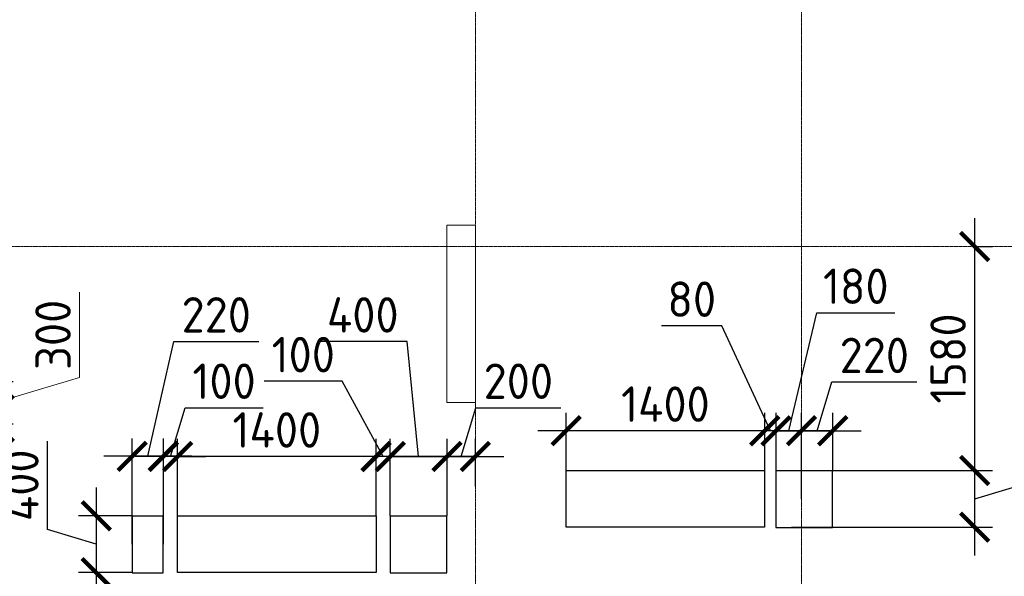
# Model space of a CAD drawing. Header units: millimetres. Extents: x -42044588 to 856694, y -806701 to 941911.
# Tile 84 of 256: x -167631 to -160688, y -374719 to -370793. Entities that reach past the tile are written whole.
import ezdxf

# ---------------------------------------------------------------- set-up
doc = ezdxf.new("R2010")
doc.units = ezdxf.units.MM
for name, pattern in [('______5', [1100, 800, -100, 100, -100]), ('DASHED', [7, 5, -2, 0]), ('осевая', [50.8, 31.75, -6.35, 6.35, -6.35])]:
    doc.linetypes.add(name, pattern=pattern)
for name, color, linetype, lineweight in [('RAZMER', 100, 'Continuous', 15), ('RAZMER @ 100', 100, 'Continuous', 15), ('Оси', 40, '______5', 18), ('Перекрытие ж_бетон', 1, 'Continuous', 30), ('РАЗМЕРЫ', 1, 'Continuous', 9)]:
    doc.layers.add(name, color=color, linetype=linetype, lineweight=lineweight)
doc.layers.add('Колонна_ бетон', color=7, linetype='Continuous', lineweight=50, true_color=0xb4b496)
doc.styles.add('GOST-2.304_Type-B', font='GOST_Common.ttf')
doc.styles.add('ГОСТ', font='GOST_Common.ttf')
doc.dimstyles.new('ГОСТ', dxfattribs={"dimscale": 0, "dimtxt": 2.5, "dimasz": 2.5, "dimexe": 1.25, "dimexo": 0.625, "dimtad": 1, "dimdec": 0, "dimtxsty": 'ГОСТ', "dimblk": 'ARCHTICK', "dimcen": 2.5, "dimdle": 1.5, "dimclrd": 256, "dimclre": 256, "dimclrt": 256, "dimadec": 0, "dimazin": 0, "dimtfac": 1, "dimtdec": 0, "dimtmove": 1, "dimatfit": 3, "dimfxl": 0, "dimlwd": -1, "dimarcsym": 0})
doc.dimstyles.new('СПДС', dxfattribs={"dimscale": 100, "dimtxt": 2.5, "dimasz": 2, "dimexe": 1.25, "dimexo": 0, "dimtad": 1, "dimdec": 0, "dimrnd": 5, "dimtxsty": 'GOST-2.304_Type-B', "dimblk": 'ARCHTICK', "dimcen": 2.5, "dimdle": 2, "dimclrd": 1, "dimclre": 1, "dimclrt": 1, "dimadec": 0, "dimazin": 2, "dimtfac": 0.75, "dimtdec": 0, "dimtmove": 1, "dimatfit": 3, "dimfxl": 0, "dimtolj": 1, "dimarcsym": 0})

# ---------------------------------------------------------------- blocks, each defined once
blk = doc.blocks.new('оси блок 2')
at = {"layer": 'Оси', "color": 16, "linetype": 'осевая', "lineweight": 0, "ltscale": 0.25, "transparency": 33554687}
for p, q in [((-54204.7, -322543), (-54204.7, -347914.1)), ((-51904.7, -322543), (-51904.7, -347914.1)), ((-89822.3, -329401.3), (-37238.5, -329401.3))]:
    blk.add_line(p, q, dxfattribs=at)
blk = doc.blocks.new('подложка стн 1-го этажа')
at = {"layer": 'Колонна_ бетон', "color": 252, "linetype": 'DASHED', "lineweight": 0, "ltscale": 0.5, "true_color": 0x939598, "transparency": 33554687}
for p, q in [((39543.8, 23161.8, -200), (39343.8, 23161.8, -200)), ((39343.8, 23161.8, -200), (39343.8, 23161.8, -200)), ((39343.8, 21911.8, -200), (39343.8, 23161.8, -200)), ((39543.8, 23161.8, -200), (39543.8, 23161.8, -200)), ((39543.8, 23161.8, -200), (39543.8, 21911.8, -200)), ((39343.8, 21911.8, -200), (39543.8, 21911.8, -200)), ((39343.8, 21911.8, -200), (39343.8, 21911.8, -200)), ((39543.8, 21911.8, -200), (39543.8, 21911.8, -200))]:
    blk.add_line(p, q, dxfattribs=at)
blk = doc.blocks.new('_ArchTick')
at = {"color": 0, "linetype": 'ByBlock', "const_width": 0.15}
blk.add_lwpolyline([(-0.5, -0.5), (0.5, 0.5)], dxfattribs=at)
blk = doc.blocks.new('*D1004')
at = {"layer": 'DEFPOINTS', "color": 0, "transparency": 16777216}
for p in [(-168798.8, -373344.2), (-168798.8, -373644.2), (-167802.5, -373644.2)]:
    blk.add_point(p, dxfattribs=at)
at = {"layer": 'RAZMER', "transparency": 16777216}
for p, q in [((-167208.8, -373316), (-167208.8, -372716)), ((-167802.5, -373194.2), (-167802.5, -373794.2)), ((-167802.5, -373494.2), (-167208.8, -373316))]:
    blk.add_line(p, q, dxfattribs=at)
at = {"layer": 'RAZMER', "lineweight": -2, "transparency": 16777216}
for p, q in [((-168736.3, -373344.2), (-167677.5, -373344.2)), ((-168736.3, -373644.2), (-167677.5, -373644.2))]:
    blk.add_line(p, q, dxfattribs=at)
at = {"layer": 'RAZMER', "transparency": 16777216, "xscale": 250, "yscale": 250, "zscale": 250}
for p, rotation in [((-167802.5, -373344.2), 90), ((-167802.5, -373644.2), 270)]:
    blk.add_blockref('_ArchTick', p, dxfattribs=dict(at, rotation=rotation))
at = {"layer": 'RAZMER', "lineweight": 0, "transparency": 16777216, "insert": (-167396.3, -373016), "char_height": 250, "attachment_point": 5, "rotation": 90, "style": 'ГОСТ', "bg_fill": 3, "box_fill_scale": 1.1, "bg_fill_color": 256, "bg_fill_true_color": 13158600, "bg_fill_transparency": 0}
blk.add_mtext('300', dxfattribs=at)
blk = doc.blocks.new('*D3980')
at = {"layer": 'DEFPOINTS', "color": 0, "transparency": 16777216}
for p in [(-168798.7, -373344.2), (-168798.7, -373644.2), (-167802.4, -373644.2)]:
    blk.add_point(p, dxfattribs=at)
at = {"layer": 'RAZMER', "transparency": 16777216}
for p, q in [((-167208.6, -373316), (-167208.6, -372716)), ((-167802.4, -373194.2), (-167802.4, -373794.2)), ((-167802.4, -373494.2), (-167208.6, -373316))]:
    blk.add_line(p, q, dxfattribs=at)
at = {"layer": 'RAZMER', "lineweight": -2, "transparency": 16777216}
for p, q in [((-168736.2, -373344.2), (-167677.4, -373344.2)), ((-168736.2, -373644.2), (-167677.4, -373644.2))]:
    blk.add_line(p, q, dxfattribs=at)
at = {"layer": 'RAZMER', "transparency": 16777216, "xscale": 250, "yscale": 250, "zscale": 250}
for p, rotation in [((-167802.4, -373344.2), 90), ((-167802.4, -373644.2), 270)]:
    blk.add_blockref('_ArchTick', p, dxfattribs=dict(at, rotation=rotation))
at = {"layer": 'RAZMER', "lineweight": 0, "transparency": 16777216, "insert": (-167396.1, -373016), "char_height": 250, "attachment_point": 5, "rotation": 90, "style": 'ГОСТ', "bg_fill": 3, "box_fill_scale": 1.1, "bg_fill_color": 256, "bg_fill_true_color": 13158600, "bg_fill_transparency": 0}
blk.add_mtext('300', dxfattribs=at)
blk = doc.blocks.new('*D3813')
at = {"layer": 'DEFPOINTS', "color": 0, "transparency": 16777216}
for p in [(-162297.9, -373692.5), (-162297.9, -374024.1), (-162117.9, -374173.3)]:
    blk.add_point(p, dxfattribs=at)
at = {"layer": 'РАЗМЕРЫ', "color": 1, "lineweight": -2, "transparency": 16777216}
for p, q in [((-162207.9, -373692.5), (-162010.3, -372861)), ((-162010.3, -372861), (-161460.3, -372861)), ((-162297.9, -374024.1), (-162297.9, -373567.5)), ((-162117.9, -374173.3), (-162117.9, -373567.5)), ((-161917.9, -373692.5), (-162497.9, -373692.5))]:
    blk.add_line(p, q, dxfattribs=at)
at = {"layer": 'РАЗМЕРЫ', "color": 1, "lineweight": -2, "transparency": 16777216, "xscale": 200, "yscale": 200, "zscale": 200, "rotation": 180}
blk.add_blockref('_ArchTick', (-162297.9, -373692.5), dxfattribs=at)
at = {"layer": 'РАЗМЕРЫ', "color": 1, "lineweight": -2, "transparency": 16777216, "xscale": 200, "yscale": 200, "zscale": 200}
blk.add_blockref('_ArchTick', (-162117.9, -373692.5), dxfattribs=at)
at = {"layer": 'РАЗМЕРЫ', "color": 1, "lineweight": 0, "transparency": 16777216, "insert": (-161735.3, -372673.5), "char_height": 250, "attachment_point": 5, "style": 'GOST-2.304_Type-B'}
blk.add_mtext('\\A1;180', dxfattribs=at)
blk = doc.blocks.new('*D3814')
at = {"layer": 'DEFPOINTS', "color": 0, "transparency": 16777216}
for p in [(-162188.2, -373973.3), (-160896.9, -373973.3), (-162188.2, -374373.3)]:
    blk.add_point(p, dxfattribs=at)
at = {"layer": 'РАЗМЕРЫ', "color": 1, "lineweight": -2, "transparency": 16777216}
for p, q in [((-160303.1, -373995.2), (-160303.1, -373370.2)), ((-160896.9, -374573.3), (-160896.9, -373773.3)), ((-162188.2, -373973.3), (-160771.9, -373973.3)), ((-160896.9, -374173.3), (-160303.1, -373995.2)), ((-162188.2, -374373.3), (-160771.9, -374373.3))]:
    blk.add_line(p, q, dxfattribs=at)
at = {"layer": 'РАЗМЕРЫ', "color": 1, "lineweight": -2, "transparency": 16777216, "xscale": 200, "yscale": 200, "zscale": 200}
for p, rotation in [((-160896.9, -373973.3), 90), ((-160896.9, -374373.3), 270)]:
    blk.add_blockref('_ArchTick', p, dxfattribs=dict(at, rotation=rotation))
at = {"layer": 'РАЗМЕРЫ', "color": 1, "lineweight": 0, "transparency": 16777216, "insert": (-160490.6, -373682.7), "char_height": 250, "attachment_point": 5, "rotation": 90, "style": 'GOST-2.304_Type-B'}
blk.add_mtext('\\A1;400', dxfattribs=at)
blk = doc.blocks.new('*D3815')
at = {"layer": 'DEFPOINTS', "color": 0, "transparency": 16777216}
for p in [(-165017.9, -373874.6), (-165017.9, -374293.3), (-164617.9, -374293.3)]:
    blk.add_point(p, dxfattribs=at)
at = {"layer": 'РАЗМЕРЫ', "color": 1, "lineweight": -2, "transparency": 16777216}
for p, q in [((-164899.6, -373063), (-165524.6, -373063)), ((-164817.9, -373874.6), (-164899.6, -373063)), ((-165017.9, -374293.3), (-165017.9, -373749.6)), ((-164617.9, -374293.3), (-164617.9, -373749.6)), ((-164417.9, -373874.6), (-165217.9, -373874.6))]:
    blk.add_line(p, q, dxfattribs=at)
at = {"layer": 'РАЗМЕРЫ', "color": 1, "lineweight": -2, "transparency": 16777216, "xscale": 200, "yscale": 200, "zscale": 200, "rotation": 180}
blk.add_blockref('_ArchTick', (-165017.9, -373874.6), dxfattribs=at)
at = {"layer": 'РАЗМЕРЫ', "color": 1, "lineweight": -2, "transparency": 16777216, "xscale": 200, "yscale": 200, "zscale": 200}
blk.add_blockref('_ArchTick', (-164617.9, -373874.6), dxfattribs=at)
at = {"layer": 'РАЗМЕРЫ', "color": 1, "lineweight": 0, "transparency": 16777216, "insert": (-165212.1, -372875.5), "char_height": 250, "attachment_point": 5, "style": 'GOST-2.304_Type-B'}
blk.add_mtext('\\A1;400', dxfattribs=at)
blk = doc.blocks.new('*D3816')
at = {"layer": 'DEFPOINTS', "color": 0, "transparency": 16777216}
for p in [(-166837.9, -373872.6), (-166837.9, -374493.3), (-166617.9, -374493.3)]:
    blk.add_point(p, dxfattribs=at)
at = {"layer": 'РАЗМЕРЫ', "color": 1, "lineweight": -2, "transparency": 16777216}
for p, q in [((-166727.9, -373872.6), (-166545.2, -373062.6)), ((-166545.2, -373062.6), (-165945.2, -373062.6)), ((-166837.9, -374493.3), (-166837.9, -373747.6)), ((-166617.9, -374493.3), (-166617.9, -373747.6)), ((-166417.9, -373872.6), (-167037.9, -373872.6))]:
    blk.add_line(p, q, dxfattribs=at)
at = {"layer": 'РАЗМЕРЫ', "color": 1, "lineweight": -2, "transparency": 16777216, "xscale": 200, "yscale": 200, "zscale": 200, "rotation": 180}
blk.add_blockref('_ArchTick', (-166837.9, -373872.6), dxfattribs=at)
at = {"layer": 'РАЗМЕРЫ', "color": 1, "lineweight": -2, "transparency": 16777216, "xscale": 200, "yscale": 200, "zscale": 200}
blk.add_blockref('_ArchTick', (-166617.9, -373872.6), dxfattribs=at)
at = {"layer": 'РАЗМЕРЫ', "color": 1, "lineweight": 0, "transparency": 16777216, "insert": (-166245.2, -372875.1), "char_height": 250, "attachment_point": 5, "style": 'GOST-2.304_Type-B'}
blk.add_mtext('\\A1;220', dxfattribs=at)
blk = doc.blocks.new('*D3817')
at = {"layer": 'DEFPOINTS', "color": 0, "transparency": 16777216}
for p in [(-166837.9, -374293.3), (-167091.3, -374693.3), (-166837.9, -374693.3)]:
    blk.add_point(p, dxfattribs=at)
at = {"layer": 'РАЗМЕРЫ', "color": 1, "lineweight": -2, "transparency": 16777216}
for p, q in [((-167435.1, -374390.2), (-167435.1, -373765.2)), ((-167091.3, -374093.3), (-167091.3, -374893.3)), ((-166837.9, -374293.3), (-167216.3, -374293.3)), ((-167091.3, -374493.3), (-167435.1, -374390.2)), ((-166837.9, -374693.3), (-167216.3, -374693.3))]:
    blk.add_line(p, q, dxfattribs=at)
at = {"layer": 'РАЗМЕРЫ', "color": 1, "lineweight": -2, "transparency": 16777216, "xscale": 200, "yscale": 200, "zscale": 200}
for p, rotation in [((-167091.3, -374293.3), 90), ((-167091.3, -374693.3), 270)]:
    blk.add_blockref('_ArchTick', p, dxfattribs=dict(at, rotation=rotation))
at = {"layer": 'РАЗМЕРЫ', "color": 1, "lineweight": 0, "transparency": 16777216, "insert": (-167622.6, -374077.7), "char_height": 250, "attachment_point": 5, "rotation": 90, "style": 'GOST-2.304_Type-B'}
blk.add_mtext('\\A1;400', dxfattribs=at)
blk = doc.blocks.new('*D3954')
at = {"layer": 'DEFPOINTS', "color": 0, "transparency": 16777216}
for p in [(-164417.9, -373874.6), (-164417.9, -374086), (-164617.9, -374293.3)]:
    blk.add_point(p, dxfattribs=at)
at = {"layer": 'РАЗМЕРЫ', "color": 1, "lineweight": -2, "transparency": 16777216}
for p, q in [((-164517.9, -373874.6), (-164414.8, -373530.8)), ((-164414.8, -373530.8), (-163814.8, -373530.8)), ((-164617.9, -374293.3), (-164617.9, -373749.6)), ((-164417.9, -374086), (-164417.9, -373749.6)), ((-164817.9, -373874.6), (-164217.9, -373874.6))]:
    blk.add_line(p, q, dxfattribs=at)
at = {"layer": 'РАЗМЕРЫ', "color": 1, "lineweight": -2, "transparency": 16777216, "xscale": 200, "yscale": 200, "zscale": 200, "rotation": 180}
blk.add_blockref('_ArchTick', (-164617.9, -373874.6), dxfattribs=at)
at = {"layer": 'РАЗМЕРЫ', "color": 1, "lineweight": -2, "transparency": 16777216, "xscale": 200, "yscale": 200, "zscale": 200}
blk.add_blockref('_ArchTick', (-164417.9, -373874.6), dxfattribs=at)
at = {"layer": 'РАЗМЕРЫ', "color": 1, "lineweight": 0, "transparency": 16777216, "insert": (-164114.8, -373343.3), "char_height": 250, "attachment_point": 5, "style": 'GOST-2.304_Type-B'}
blk.add_mtext('\\A1;200', dxfattribs=at)
blk = doc.blocks.new('*D3837')
at = {"layer": 'DEFPOINTS', "color": 0, "transparency": 16777216}
for p in [(-161897.9, -373692.5), (-161897.9, -373973.3), (-162117.9, -374173.3)]:
    blk.add_point(p, dxfattribs=at)
at = {"layer": 'РАЗМЕРЫ', "color": 1, "lineweight": -2, "transparency": 16777216}
for p, q in [((-162007.9, -373692.5), (-161904.8, -373348.7)), ((-161904.8, -373348.7), (-161304.8, -373348.7)), ((-162117.9, -374173.3), (-162117.9, -373567.5)), ((-161897.9, -373973.3), (-161897.9, -373567.5)), ((-162317.9, -373692.5), (-161697.9, -373692.5))]:
    blk.add_line(p, q, dxfattribs=at)
at = {"layer": 'РАЗМЕРЫ', "color": 1, "lineweight": -2, "transparency": 16777216, "xscale": 200, "yscale": 200, "zscale": 200, "rotation": 180}
blk.add_blockref('_ArchTick', (-162117.9, -373692.5), dxfattribs=at)
at = {"layer": 'РАЗМЕРЫ', "color": 1, "lineweight": -2, "transparency": 16777216, "xscale": 200, "yscale": 200, "zscale": 200}
blk.add_blockref('_ArchTick', (-161897.9, -373692.5), dxfattribs=at)
at = {"layer": 'РАЗМЕРЫ', "color": 1, "lineweight": 0, "transparency": 16777216, "insert": (-161604.8, -373161.2), "char_height": 250, "attachment_point": 5, "style": 'GOST-2.304_Type-B'}
blk.add_mtext('\\A1;220', dxfattribs=at)
blk = doc.blocks.new('*D3887')
at = {"layer": 'DEFPOINTS', "color": 0, "transparency": 16777216}
for p in [(-162377.7, -373692.5), (-162377.7, -373973.3), (-162297.9, -374024.1)]:
    blk.add_point(p, dxfattribs=at)
at = {"layer": 'РАЗМЕРЫ', "color": 1, "lineweight": -2, "transparency": 16777216}
for p, q in [((-162679.6, -372952.3), (-163104.6, -372952.3)), ((-162337.8, -373692.5), (-162679.6, -372952.3)), ((-162377.7, -373973.3), (-162377.7, -373567.5)), ((-162297.9, -374024.1), (-162297.9, -373567.5)), ((-162377.7, -373692.5), (-162577.7, -373692.5)), ((-162297.9, -373692.5), (-162377.7, -373692.5)), ((-162297.9, -373692.5), (-162377.7, -373692.5)), ((-162297.9, -373692.5), (-162097.9, -373692.5))]:
    blk.add_line(p, q, dxfattribs=at)
at = {"layer": 'РАЗМЕРЫ', "color": 1, "lineweight": -2, "transparency": 16777216, "xscale": 200, "yscale": 200, "zscale": 200}
blk.add_blockref('_ArchTick', (-162377.7, -373692.5), dxfattribs=at)
at = {"layer": 'РАЗМЕРЫ', "color": 1, "lineweight": -2, "transparency": 16777216, "xscale": 200, "yscale": 200, "zscale": 200, "rotation": 180}
blk.add_blockref('_ArchTick', (-162297.9, -373692.5), dxfattribs=at)
at = {"layer": 'РАЗМЕРЫ', "color": 1, "lineweight": 0, "transparency": 16777216, "insert": (-162892.1, -372764.8), "char_height": 250, "attachment_point": 5, "style": 'GOST-2.304_Type-B'}
blk.add_mtext('\\A1;80', dxfattribs=at)
blk = doc.blocks.new('*D3888')
at = {"layer": 'DEFPOINTS', "color": 0, "transparency": 16777216}
for p in [(-163777.7, -373692.5), (-163777.7, -373973.3), (-162377.7, -373973.3)]:
    blk.add_point(p, dxfattribs=at)
at = {"layer": 'РАЗМЕРЫ', "color": 1, "lineweight": -2, "transparency": 16777216}
for p, q in [((-163777.7, -373973.3), (-163777.7, -373567.5)), ((-162377.7, -373973.3), (-162377.7, -373567.5)), ((-162177.7, -373692.5), (-163977.7, -373692.5))]:
    blk.add_line(p, q, dxfattribs=at)
at = {"layer": 'РАЗМЕРЫ', "color": 1, "lineweight": -2, "transparency": 16777216, "xscale": 200, "yscale": 200, "zscale": 200, "rotation": 180}
blk.add_blockref('_ArchTick', (-163777.7, -373692.5), dxfattribs=at)
at = {"layer": 'РАЗМЕРЫ', "color": 1, "lineweight": -2, "transparency": 16777216, "xscale": 200, "yscale": 200, "zscale": 200}
blk.add_blockref('_ArchTick', (-162377.7, -373692.5), dxfattribs=at)
at = {"layer": 'РАЗМЕРЫ', "color": 1, "lineweight": 0, "transparency": 16777216, "insert": (-163077.7, -373505), "char_height": 250, "attachment_point": 5, "style": 'GOST-2.304_Type-B'}
blk.add_mtext('\\A1;1400', dxfattribs=at)
blk = doc.blocks.new('*D3970')
at = {"layer": 'DEFPOINTS', "color": 0, "transparency": 16777216}
for p in [(-160912, -372393.3), (-160896.9, -372393.3), (-162188.2, -373973.3)]:
    blk.add_point(p, dxfattribs=at)
at = {"layer": 'РАЗМЕРЫ', "color": 1, "lineweight": -2, "transparency": 16777216}
for p, q in [((-160896.9, -374173.3), (-160896.9, -372193.3)), ((-160912, -372393.3), (-160771.9, -372393.3)), ((-162188.2, -373973.3), (-160771.9, -373973.3))]:
    blk.add_line(p, q, dxfattribs=at)
at = {"layer": 'РАЗМЕРЫ', "color": 1, "lineweight": -2, "transparency": 16777216, "xscale": 200, "yscale": 200, "zscale": 200}
for p, rotation in [((-160896.9, -372393.3), 90), ((-160896.9, -373973.3), 270)]:
    blk.add_blockref('_ArchTick', p, dxfattribs=dict(at, rotation=rotation))
at = {"layer": 'РАЗМЕРЫ', "color": 1, "lineweight": 0, "transparency": 16777216, "insert": (-161084.4, -373183.3), "char_height": 250, "attachment_point": 5, "rotation": 90, "style": 'GOST-2.304_Type-B'}
blk.add_mtext('\\A1;1580', dxfattribs=at)
blk = doc.blocks.new('*D3841')
at = {"layer": 'DEFPOINTS', "color": 0, "transparency": 16777216}
for p in [(-165117.7, -373874.6), (-165117.7, -374293.3), (-165017.9, -374293.3)]:
    blk.add_point(p, dxfattribs=at)
at = {"layer": 'РАЗМЕРЫ', "color": 1, "lineweight": -2, "transparency": 16777216}
for p, q in [((-165356.3, -373343.3), (-165906.3, -373343.3)), ((-165067.8, -373874.6), (-165356.3, -373343.3)), ((-165117.7, -374293.3), (-165117.7, -373749.6)), ((-165017.9, -374293.3), (-165017.9, -373749.6)), ((-165117.7, -373874.6), (-165317.7, -373874.6)), ((-165017.9, -373874.6), (-165117.7, -373874.6)), ((-165017.9, -373874.6), (-165117.7, -373874.6)), ((-165017.9, -373874.6), (-164817.9, -373874.6))]:
    blk.add_line(p, q, dxfattribs=at)
at = {"layer": 'РАЗМЕРЫ', "color": 1, "lineweight": -2, "transparency": 16777216, "xscale": 200, "yscale": 200, "zscale": 200}
blk.add_blockref('_ArchTick', (-165117.7, -373874.6), dxfattribs=at)
at = {"layer": 'РАЗМЕРЫ', "color": 1, "lineweight": -2, "transparency": 16777216, "xscale": 200, "yscale": 200, "zscale": 200, "rotation": 180}
blk.add_blockref('_ArchTick', (-165017.9, -373874.6), dxfattribs=at)
at = {"layer": 'РАЗМЕРЫ', "color": 1, "lineweight": 0, "transparency": 16777216, "insert": (-165631.3, -373155.8), "char_height": 250, "attachment_point": 5, "style": 'GOST-2.304_Type-B'}
blk.add_mtext('\\A1;100', dxfattribs=at)
blk = doc.blocks.new('*D3842')
at = {"layer": 'DEFPOINTS', "color": 0, "transparency": 16777216}
for p in [(-166517.7, -373874.6), (-166517.7, -374293.3), (-165117.7, -374293.3)]:
    blk.add_point(p, dxfattribs=at)
at = {"layer": 'РАЗМЕРЫ', "color": 1, "lineweight": -2, "transparency": 16777216}
for p, q in [((-166517.7, -374293.3), (-166517.7, -373749.6)), ((-165117.7, -374293.3), (-165117.7, -373749.6)), ((-164917.7, -373874.6), (-166717.7, -373874.6))]:
    blk.add_line(p, q, dxfattribs=at)
at = {"layer": 'РАЗМЕРЫ', "color": 1, "lineweight": -2, "transparency": 16777216, "xscale": 200, "yscale": 200, "zscale": 200, "rotation": 180}
blk.add_blockref('_ArchTick', (-166517.7, -373874.6), dxfattribs=at)
at = {"layer": 'РАЗМЕРЫ', "color": 1, "lineweight": -2, "transparency": 16777216, "xscale": 200, "yscale": 200, "zscale": 200}
blk.add_blockref('_ArchTick', (-165117.7, -373874.6), dxfattribs=at)
at = {"layer": 'РАЗМЕРЫ', "color": 1, "lineweight": 0, "transparency": 16777216, "insert": (-165817.7, -373687.1), "char_height": 250, "attachment_point": 5, "style": 'GOST-2.304_Type-B'}
blk.add_mtext('\\A1;1400', dxfattribs=at)
blk = doc.blocks.new('*D3843')
at = {"layer": 'DEFPOINTS', "color": 0, "transparency": 16777216}
for p in [(-166617.9, -373874.6), (-166617.9, -374295.3), (-166517.7, -374293.3)]:
    blk.add_point(p, dxfattribs=at)
at = {"layer": 'РАЗМЕРЫ', "color": 1, "lineweight": -2, "transparency": 16777216}
for p, q in [((-166567.8, -373874.6), (-166464.7, -373530.8)), ((-166464.7, -373530.8), (-165914.7, -373530.8)), ((-166617.9, -374295.3), (-166617.9, -373749.6)), ((-166517.7, -374293.3), (-166517.7, -373749.6)), ((-166617.9, -373874.6), (-166817.9, -373874.6)), ((-166517.7, -373874.6), (-166617.9, -373874.6)), ((-166517.7, -373874.6), (-166617.9, -373874.6)), ((-166517.7, -373874.6), (-166317.7, -373874.6))]:
    blk.add_line(p, q, dxfattribs=at)
at = {"layer": 'РАЗМЕРЫ', "color": 1, "lineweight": -2, "transparency": 16777216, "xscale": 200, "yscale": 200, "zscale": 200}
blk.add_blockref('_ArchTick', (-166617.9, -373874.6), dxfattribs=at)
at = {"layer": 'РАЗМЕРЫ', "color": 1, "lineweight": -2, "transparency": 16777216, "xscale": 200, "yscale": 200, "zscale": 200, "rotation": 180}
blk.add_blockref('_ArchTick', (-166517.7, -373874.6), dxfattribs=at)
at = {"layer": 'РАЗМЕРЫ', "color": 1, "lineweight": 0, "transparency": 16777216, "insert": (-166189.7, -373343.3), "char_height": 250, "attachment_point": 5, "style": 'GOST-2.304_Type-B'}
blk.add_mtext('\\A1;100', dxfattribs=at)
blk = doc.blocks.new('*D3958')
at = {"layer": 'DEFPOINTS', "color": 0, "transparency": 16777216}
for p in [(-166837.9, -374693.3), (-167091.3, -375393.3), (-166737.5, -375393.3)]:
    blk.add_point(p, dxfattribs=at)
at = {"layer": 'РАЗМЕРЫ', "color": 1, "lineweight": -2, "transparency": 16777216}
for p, q in [((-167091.3, -374493.3), (-167091.3, -375593.3)), ((-166837.9, -374693.3), (-167216.3, -374693.3)), ((-166737.5, -375393.3), (-167216.3, -375393.3))]:
    blk.add_line(p, q, dxfattribs=at)
at = {"layer": 'РАЗМЕРЫ', "color": 1, "lineweight": -2, "transparency": 16777216, "xscale": 200, "yscale": 200, "zscale": 200}
for p, rotation in [((-167091.3, -374693.3), 90), ((-167091.3, -375393.3), 270)]:
    blk.add_blockref('_ArchTick', p, dxfattribs=dict(at, rotation=rotation))
at = {"layer": 'РАЗМЕРЫ', "color": 1, "lineweight": 0, "transparency": 16777216, "insert": (-167278.8, -375043.3), "char_height": 250, "attachment_point": 5, "rotation": 90, "style": 'GOST-2.304_Type-B'}
blk.add_mtext('\\A1;700', dxfattribs=at)
blk = doc.blocks.new('блочина')
at = {"layer": 'Перекрытие ж_бетон', "color": 4}
for points in [[(135753, 62199.6), (135753, 62599.6), (137153, 62599.6), (137153, 62199.6)], [(137232.8, 62597.6), (137232.8, 62197.6), (137632.8, 62197.6), (137632.8, 62597.6)], [(132912.8, 62277.6), (132692.8, 62277.6), (132692.8, 61877.6), (132912.8, 61877.6)], [(133013, 61879.6), (133013, 62279.6), (134413, 62279.6), (134413, 61879.6)], [(134512.8, 62277.6), (134512.8, 61877.7), (134912.8, 61877.7), (134912.8, 62277.6)]]:
    blk.add_lwpolyline(points, close=True, dxfattribs=at)

msp = doc.modelspace()

# ---------------------------------------------------------------- block references
msp.add_blockref('подложка стн 1-го этажа', (-203961.961, -395405.133, 560))
at = {"layer": 'РАЗМЕРЫ'}
msp.add_blockref('оси блок 2', (-110213.32, -42992.017), dxfattribs=at)

# ---------------------------------------------------------------- dimensions: what is measured, and where the dimension line sits
at = {"layer": 'РАЗМЕРЫ', "lineweight": 0}
for base, p1, p2, picture, middle in [((-160896.888, -372393.339), (-162188.208, -373973.339), (-160911.978, -372393.339), '*D3970', (-161084.388, -373183.339)), ((-160896.888, -373973.339), (-162188.208, -374373.344), (-162188.208, -373973.339), '*D3814', (-160490.638, -373932.717)), ((-167091.316, -375393.339), (-166837.896, -374693.339), (-166737.508, -375393.339), '*D3958', (-167278.816, -375043.339))]:
    dim = msp.add_linear_dim(base=base, p1=p1, p2=p2, angle=90, dimstyle='СПДС', override={"dimrnd": 5}, dxfattribs=at)
    dim.commit()
    dim.dimension.update_dxf_attribs({"geometry": picture, "text_midpoint": middle})
for base, p1, p2, picture, middle in [((-162297.894, -373692.459), (-162117.896, -374173.342), (-162297.894, -374024.116), '*D3813', (-161947.753, -372861.042)), ((-162377.691, -373692.459), (-162297.894, -374024.116), (-162377.691, -373973.339), '*D3887', (-162742.095, -372952.264)), ((-165017.924, -373874.551), (-164617.896, -374293.349), (-165017.924, -374293.339), '*D3815', (-164962.08, -373062.961)), ((-165117.693, -373874.551), (-165017.924, -374293.339), (-165117.693, -374293.339), '*D3841', (-165418.798, -373343.301))]:
    dim = msp.add_linear_dim(base=base, p1=p1, p2=p2, dimstyle='СПДС', override={"dimrnd": 5}, dxfattribs=at)
    dim.commit()
    dim.dimension.update_dxf_attribs({"geometry": picture, "text_midpoint": middle, "dimtype": 160})
dim = msp.add_linear_dim(base=(-166837.896, -373872.58), p1=(-166617.894, -374493.339), p2=(-166837.896, -374493.339), dimstyle='СПДС', dxfattribs=at)
dim.commit()
dim.dimension.update_dxf_attribs({"geometry": '*D3816', "text_midpoint": (-166482.731, -373062.628), "dimtype": 160})
for base, p1, p2, picture, middle in [((-161897.894, -373692.459), (-162117.896, -374173.342), (-161897.894, -373973.339), '*D3837', (-161842.27, -373161.209)), ((-166617.894, -373874.551), (-166517.693, -374293.339), (-166617.894, -374295.339), '*D3843', (-166402.169, -373343.301)), ((-164417.896, -373874.551), (-164617.896, -374293.349), (-164417.896, -374086.046), '*D3954', (-164352.271, -373343.301)), ((-163777.691, -373692.459), (-162377.691, -373973.339), (-163777.691, -373973.339), '*D3888', (-163077.691, -373504.959)), ((-166517.693, -373874.551), (-165117.693, -374293.339), (-166517.693, -374293.339), '*D3842', (-165817.693, -373687.051))]:
    dim = msp.add_linear_dim(base=base, p1=p1, p2=p2, dimstyle='СПДС', override={"dimrnd": 5}, dxfattribs=at)
    dim.commit()
    dim.dimension.update_dxf_attribs({"geometry": picture, "text_midpoint": middle})

# ---------------------------------------------------------------- next in the draw order: dimensions: what is measured, and where the dimension line sits
at = {"layer": 'RAZMER @ 100', "lineweight": 0}
dim = msp.add_linear_dim(base=(-167802.524, -373644.172, 720), p1=(-168798.819, -373344.172, 720), p2=(-168798.819, -373644.172, 720), angle=90, dimstyle='ГОСТ', override={"dimscale": 100, "dimtix": 0, "dimtofl": 1, "dimtmove": 1, "dimatfit": 3}, dxfattribs=at)
dim.commit()
dim.dimension.update_dxf_attribs({"geometry": '*D1004', "text_midpoint": (-167396.274, -373253.547, 720)})

# ---------------------------------------------------------------- next in the draw order: dimensions: what is measured, and where the dimension line sits
dim = msp.add_linear_dim(base=(-167802.382, -373644.172, 720), p1=(-168798.677, -373344.172, 720), p2=(-168798.677, -373644.172, 720), angle=90, dimstyle='ГОСТ', override={"dimscale": 100, "dimtix": 0, "dimtofl": 1, "dimtmove": 1, "dimatfit": 3}, dxfattribs=at)
dim.commit()
dim.dimension.update_dxf_attribs({"geometry": '*D3980', "text_midpoint": (-167396.132, -373253.547, 720)})

# ---------------------------------------------------------------- next in the draw order: block references
msp.add_blockref('блочина', (-299531.244, -436573.303))

# ---------------------------------------------------------------- next in the draw order: dimensions: what is measured, and where the dimension line sits
at = {"layer": 'РАЗМЕРЫ', "lineweight": 0}
dim = msp.add_linear_dim(base=(-167091.316, -374693.339), p1=(-166837.896, -374293.339), p2=(-166837.896, -374693.339), angle=90, dimstyle='СПДС', override={"dimrnd": 5}, dxfattribs=at)
dim.commit()
dim.dimension.update_dxf_attribs({"geometry": '*D3817', "text_midpoint": (-167622.566, -374327.714)})

doc.saveas('drawing.dxf')
